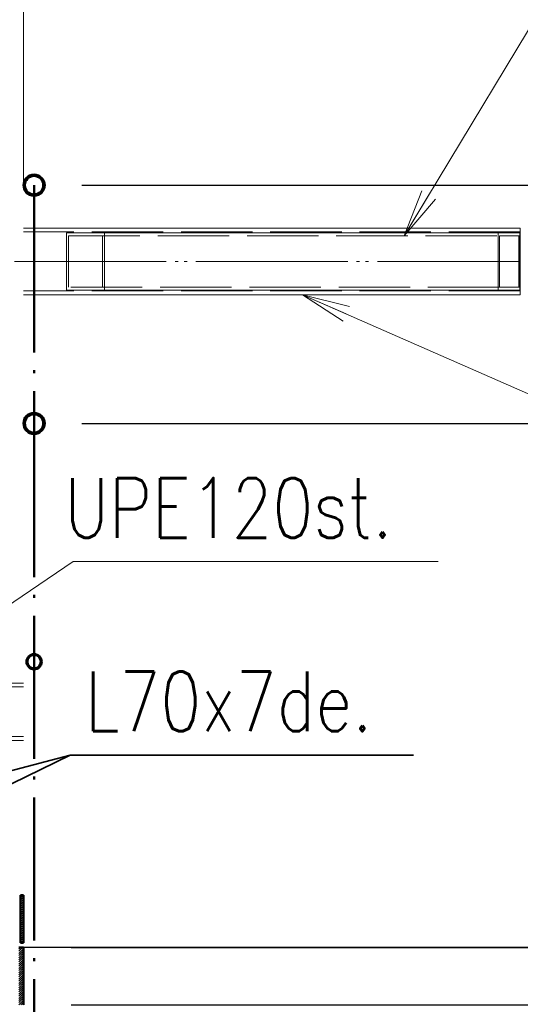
# Paper-space layout 'Layout1' of a CAD drawing. Extents: x -2 to 1033, y -36 to 596.
# Tile 115 of 182: x 719 to 740, y 446 to 487. Entities that reach past the tile are written whole.
import ezdxf

# ---------------------------------------------------------------- set-up
doc = ezdxf.new("R2010")
doc.units = 0
doc.linetypes.add('ACAD_ISO02W100', pattern=[15, 12, -3])
doc.linetypes.add('ACAD_ISO04W100', pattern=[30.5, 24, -3, 0.5, -3])
doc.layers.get('0').update_dxf_attribs({"linetype": 'CONTINUOUS'})
doc.layers.get('DEFPOINTS').update_dxf_attribs({"color": 132, "linetype": 'CONTINUOUS'})
doc.layers.add('AS_INS_ON', color=7, linetype='CONTINUOUS')
for name, color, linetype, lineweight in [('SS_1.ET-HALA_TaO-JD-LAVKA-ZEBRIK', 9, 'CONTINUOUS', 13), ('SS_1.ET-HALA_TaO-SLOUP', 9, 'CONTINUOUS', 13), ('SS_1.ET-HALA_TaO-ZTUZENI_VODOROVNE', 9, 'CONTINUOUS', 13), ('SS_2.ET-HALA_TaO-VESTAVBA_A1÷B2-PODLAHA_LEM', 102, 'CONTINUOUS', 50), ('SS_2.ET-HALA_TaO-VESTAVBA_A1÷B2-ZABRADLI', 30, 'CONTINUOUS', 50), ('SS_KOTY', 3, 'CONTINUOUS', 25), ('SS_POPIS_PROFILU_de.', 214, 'CONTINUOUS', 35), ('SS_SRAFY', 8, 'CONTINUOUS', 18), ('SS_STAV.OK-POPIS_PROFILU', 9, 'CONTINUOUS', 13)]:
    doc.layers.add(name, color=color, linetype=linetype, lineweight=lineweight)
doc.styles.add('ROMANS', font='romans.shx', dxfattribs={"width": 0.8})
doc.styles.add('romans.shx', font='romans.shx', dxfattribs={"height": 5})
doc.linetypes.add('ZIGZAG', pattern='A,0.00254,-5.08,[131,ltypeshp.shx,S=5.08,R=0,X=-5.08,Y=0],-10.16,[131,ltypeshp.shx,S=5.08,R=180,X=5.08,Y=0],-5.08', length=20.32254)
doc.dimstyles.new('A-1_(2.5)_50AS', dxfattribs={"dimtxt": 2.5, "dimasz": 2, "dimexe": 1, "dimexo": 2, "dimgap": 0, "dimtad": 0, "dimdec": 1, "dimlfac": 50, "dimrnd": 1, "dimtxsty": 'ROMANS', "dimblk1": 'OBLIQUE', "dimblk2": 'OBLIQUE', "dimsah": 1, "dimcen": 2, "dimclrd": 256, "dimclre": 256, "dimclrt": 256, "dimadec": 1, "dimazin": 2, "dimtfac": 0.714286, "dimtdec": 1, "dimtmove": 0, "dimatfit": 3, "dimldrblk": 'OPEN', "dimfxl": 1, "dimtvp": 1.142857, "dimtfill": 1, "dimtolj": 1, "dimlwd": -1, "dimlwe": -1, "dimarcsym": 0})
pattern_1 = [(45, (501.67039, 325.26042), (-0.04490128, 0.04490128), [])]

# ---------------------------------------------------------------- blocks, each defined once
blk = doc.blocks.new('_Oblique')
at = {"color": 0, "linetype": 'ByBlock', "lineweight": -2}
blk.add_line((-0.5, -0.5), (0.5, 0.5), dxfattribs=at)
blk = doc.blocks.new('*D112')
at = {"layer": 'DEFPOINTS', "color": 0, "transparency": 16777216}
for p in [(718.67, 448.46, -4570.4), (718.67, 446.06, -4570.4), (748.991, 446.06)]:
    blk.add_point(p, dxfattribs=at)
at = {"layer": 'SS_KOTY', "transparency": 16777216}
for p, q in [((720.67, 448.46), (749.991, 448.46)), ((748.991, 448.46), (748.991, 446.06)), ((720.67, 446.06), (749.991, 446.06)), ((748.991, 446.06), (748.991, 439.203))]:
    blk.add_line(p, q, dxfattribs=at)
at = {"layer": 'SS_KOTY', "transparency": 16777216, "xscale": 2, "yscale": 2, "zscale": 2}
for p, rotation in [((748.991, 448.46), 90), ((748.991, 446.06), 270)]:
    blk.add_blockref('_Oblique', p, dxfattribs=dict(at, rotation=rotation))
at = {"layer": 'SS_KOTY', "transparency": 16777216, "insert": (746.134, 441.632), "char_height": 2.5, "attachment_point": 5, "rotation": 90, "style": 'ROMANS', "bg_fill": 3, "box_fill_scale": 1.1, "bg_fill_color": 256, "bg_fill_true_color": 13158600, "bg_fill_transparency": 0}
blk.add_mtext('\\A1;120', dxfattribs=at)
blk = doc.blocks.new('_OPEN')
at = {"color": 0, "linetype": 'ByBlock'}
for p, q in [((-1, 0.167), (0, 0)), ((0, 0), (-1, -0.167)), ((0, 0), (-1, 0))]:
    blk.add_line(p, q, dxfattribs=at)
blk = doc.blocks.new('*D113')
at = {"layer": 'DEFPOINTS', "color": 0, "transparency": 16777216}
for p in [(719.115, 470.46, -4570.4), (748.991, 470.46), (718.67, 448.46, -4570.4)]:
    blk.add_point(p, dxfattribs=at)
at = {"layer": 'SS_KOTY', "transparency": 16777216}
for p, q in [((721.115, 470.46), (749.991, 470.46)), ((748.991, 448.46), (748.991, 470.46)), ((720.67, 448.46), (749.991, 448.46))]:
    blk.add_line(p, q, dxfattribs=at)
at = {"layer": 'SS_KOTY', "transparency": 16777216, "xscale": 2, "yscale": 2, "zscale": 2}
for p, rotation in [((748.991, 470.46), 90), ((748.991, 448.46), 270)]:
    blk.add_blockref('_Oblique', p, dxfattribs=dict(at, rotation=rotation))
at = {"layer": 'SS_KOTY', "transparency": 16777216, "insert": (746.134, 459.46), "char_height": 2.5, "attachment_point": 5, "rotation": 90, "style": 'ROMANS', "bg_fill": 3, "box_fill_scale": 1.1, "bg_fill_color": 256, "bg_fill_true_color": 13158600, "bg_fill_transparency": 0}
blk.add_mtext('\\A1;1100', dxfattribs=at)
blk = doc.blocks.new('*D114')
at = {"layer": 'DEFPOINTS', "color": 0, "transparency": 16777216}
for p in [(719.115, 480.46, -4570.4), (748.991, 480.46), (719.115, 470.46, -4570.4)]:
    blk.add_point(p, dxfattribs=at)
at = {"layer": 'SS_KOTY', "transparency": 16777216}
for p, q in [((721.115, 480.46), (749.991, 480.46)), ((748.991, 470.46), (748.991, 480.46)), ((721.115, 470.46), (749.991, 470.46))]:
    blk.add_line(p, q, dxfattribs=at)
at = {"layer": 'SS_KOTY', "transparency": 16777216, "xscale": 2, "yscale": 2, "zscale": 2}
for p, rotation in [((748.991, 480.46), 90), ((748.991, 470.46), 270)]:
    blk.add_blockref('_Oblique', p, dxfattribs=dict(at, rotation=rotation))
at = {"layer": 'SS_KOTY', "transparency": 16777216, "insert": (746.134, 475.46), "char_height": 2.5, "attachment_point": 5, "rotation": 90, "style": 'ROMANS', "bg_fill": 3, "box_fill_scale": 1.1, "bg_fill_color": 256, "bg_fill_true_color": 13158600, "bg_fill_transparency": 0}
blk.add_mtext('\\A1;500', dxfattribs=at)

psp = doc.layouts.get("Layout1")

# ---------------------------------------------------------------- linework, layer by layer
at = {"layer": 'SS_1.ET-HALA_TaO-SLOUP', "color": 5, "linetype": 'Continuous', "ltscale": 0.25}
psp.add_line((718.6704, 480.4604), (718.6704, 534.2051), dxfattribs=at)

# ---------------------------------------------------------------- dimensions: what is measured, and where the dimension line sits
at = {"layer": 'SS_KOTY'}
dim = psp.add_linear_dim(base=(748.9912, 446.0604), p1=(718.6704, 448.4604, -4570.4), p2=(718.6704, 446.0604, -4570.4), angle=90, dimstyle='A-1_(2.5)_50AS', dxfattribs=at)
dim.commit()
dim.dimension.update_dxf_attribs({"geometry": '*D112', "text_midpoint": (746.1341, 441.6318)})

# ---------------------------------------------------------------- next in the draw order: dimensions: what is measured, and where the dimension line sits
dim = psp.add_linear_dim(base=(748.9912, 470.4604), p1=(718.6704, 448.4604, -4570.4), p2=(719.1154, 470.4604, -4570.4), angle=90, dimstyle='A-1_(2.5)_50AS', override={"dimtmove": 1}, dxfattribs=at)
dim.commit()
dim.dimension.update_dxf_attribs({"geometry": '*D113', "text_midpoint": (746.1341, 459.4604)})

# ---------------------------------------------------------------- next in the draw order: hatches: boundary and pattern name
at = {"layer": 'SS_SRAFY'}
h = psp.add_hatch(dxfattribs=at)
h.set_pattern_fill('ANSI31', color=5, scale=0.02, style=0)
h.set_pattern_definition(pattern_1)
h.paths.add_polyline_path([(719.1154, 460.7804, 1), (719.1154, 460.1404, 1)], flags=0)
h.paths.add_polyline_path([(719.1154, 460.7404, 1), (719.1154, 460.1804, 1)], flags=0)
h = psp.add_hatch(dxfattribs=at)
h.set_pattern_fill('ANSI31', color=5, scale=0.02, style=0)
h.set_pattern_definition(pattern_1)
h.paths.add_polyline_path([(718.5504, 448.6604), (718.6704, 448.6604), (718.6704, 450.6604), (718.5504, 450.6604)], flags=0)
h = psp.add_hatch(dxfattribs=at)
h.set_pattern_fill('ANSI31', color=5, scale=0.02, style=0)
h.set_pattern_definition(pattern_1)
h.paths.add_polyline_path([(718.4704, 446.0604), (718.6704, 446.0604), (718.6704, 448.4604), (718.4704, 448.4604)], flags=0)

# ---------------------------------------------------------------- next in the draw order: linework, layer by layer
at = {"layer": 'AS_INS_ON', "color": 3}
psp.add_line((758.9912, 448.4604), (718.688, 448.4604), dxfattribs=at)
at = {"layer": 'SS_1.ET-HALA_TaO-JD-LAVKA-ZEBRIK', "color": 9, "linetype": 'ACAD_ISO04W100', "ltscale": 0.25}
psp.add_line((695.4304, 459.5604), (718.6704, 459.5604), dxfattribs=at)
at = {"layer": 'SS_1.ET-HALA_TaO-JD-LAVKA-ZEBRIK', "color": 5, "linetype": 'Continuous', "ltscale": 0.25}
for p, q in [((707.7704, 459.5604), (718.6704, 459.5604)), ((718.6704, 457.1604), (707.7704, 457.1604))]:
    psp.add_line(p, q, dxfattribs=at)
at = {"layer": 'SS_1.ET-HALA_TaO-JD-LAVKA-ZEBRIK', "color": 9, "linetype": 'ACAD_ISO02W100', "ltscale": 0.25}
for p, q in [((695.4304, 459.4004), (718.6704, 459.4004)), ((695.4304, 457.3204), (718.6704, 457.3204))]:
    psp.add_line(p, q, dxfattribs=at)
at = {"layer": 'SS_2.ET-HALA_TaO-VESTAVBA_A1÷B2-PODLAHA_LEM', "color": 1, "linetype": 'Continuous', "ltscale": 0.25}
for p, q in [((718.6704, 448.4604), (718.4704, 448.4604)), ((718.6704, 446.0604), (718.6704, 448.4604))]:
    psp.add_line(p, q, dxfattribs=at)
at = {"layer": 'SS_2.ET-HALA_TaO-VESTAVBA_A1÷B2-ZABRADLI', "color": 1, "linetype": 'Continuous', "ltscale": 0.25}
for p, q in [((718.6704, 450.6604), (718.5504, 450.6604)), ((718.5504, 450.6604), (718.5504, 448.6604)), ((718.6704, 448.6604), (718.6704, 450.6604)), ((718.5504, 448.6604), (718.6704, 448.6604))]:
    psp.add_line(p, q, dxfattribs=at)
for radius in [0.32, 0.28]:
    psp.add_circle((719.1154, 460.4604), radius, dxfattribs=at)
at = {"layer": 'SS_POPIS_PROFILU_de.', "color": 214}
for points in [[(696.9704, 450.3104), (720.6255, 456.5451), (735.0541, 456.5451)], [(706.5104, 449.6604), (720.6255, 456.5451), (735.0541, 456.5451)]]:
    psp.add_lwpolyline(points, dxfattribs=at)
at = {"layer": 'SS_STAV.OK-POPIS_PROFILU', "color": 9}
psp.add_lwpolyline([(713.2204, 459.5604), (720.7599, 464.6665), (736.0933, 464.6665)], dxfattribs=at)

# ---------------------------------------------------------------- next in the draw order: texts
at = {"layer": 'SS_POPIS_PROFILU_de.', "color": 214, "style": 'romans.shx', "width": 0.8}
psp.add_text('L70x7de.', height=2.5, dxfattribs=at).set_placement((721.2484, 457.5451))
psp.add_text('L70x7de.', height=2.5, dxfattribs=at).set_placement((721.2484, 457.5451))
at = {"layer": 'SS_STAV.OK-POPIS_PROFILU', "color": 9, "style": 'romans.shx', "width": 0.8}
psp.add_text('UPE120st.', height=2.5, dxfattribs=at).set_placement((720.3828, 465.6665))

# ---------------------------------------------------------------- next in the draw order: dimensions: what is measured, and where the dimension line sits
at = {"layer": 'SS_KOTY'}
dim = psp.add_linear_dim(base=(748.9912, 480.4604), p1=(719.1154, 470.4604, -4570.4), p2=(719.1154, 480.4604, -4570.4), angle=90, dimstyle='A-1_(2.5)_50AS', override={"dimtmove": 1}, dxfattribs=at)
dim.commit()
dim.dimension.update_dxf_attribs({"geometry": '*D114', "text_midpoint": (746.1341, 475.4604)})

# ---------------------------------------------------------------- next in the draw order: hatches: boundary and pattern name
at = {"layer": 'SS_SRAFY'}
h = psp.add_hatch(dxfattribs=at)
h.set_pattern_fill('ANSI31', color=5, scale=0.02, style=0)
h.set_pattern_definition(pattern_1)
h.paths.add_polyline_path([(719.1154, 480.9054, 1), (719.1154, 480.0154, 1)], flags=0)
h.paths.add_polyline_path([(719.1154, 480.8474, 1), (719.1154, 480.0734, 1)], flags=0)
h = psp.add_hatch(dxfattribs=at)
h.set_pattern_fill('ANSI31', color=5, scale=0.02, style=0)
h.set_pattern_definition(pattern_1)
h.paths.add_polyline_path([(719.1154, 470.9054, 1), (719.1154, 470.0154, 1)], flags=0)
h.paths.add_polyline_path([(719.1154, 470.8474, 1), (719.1154, 470.0734, 1)], flags=0)

# ---------------------------------------------------------------- next in the draw order: linework, layer by layer
at = {"layer": 'SS_1.ET-HALA_TaO-ZTUZENI_VODOROVNE', "color": 9, "linetype": 'ACAD_ISO02W100', "ltscale": 0.25}
for p, q in [((719.5604, 478.6604), (718.6704, 478.6604)), ((739.5379, 478.5004), (718.6704, 478.5004)), ((720.5623, 478.3404), (738.662, 478.3404)), ((720.5623, 478.3404), (720.5623, 476.1804)), ((721.9914, 478.3404), (721.9914, 476.1804)), ((722.0708, 478.4604), (722.0708, 476.0604)), ((738.6621, 478.3404), (739.5379, 478.3404)), ((738.6621, 476.1804), (738.6621, 478.3404)), ((739.4788, 476.1804), (739.4788, 478.3404)), ((739.5241, 478.4604), (739.5241, 476.0604)), ((738.662, 476.1804), (720.5623, 476.1804)), ((739.5379, 476.1804), (738.6621, 476.1804)), ((739.5379, 476.0204), (718.6704, 476.0204)), ((718.6704, 475.8604), (719.5604, 475.8604))]:
    psp.add_line(p, q, dxfattribs=at)
at = {"layer": 'SS_1.ET-HALA_TaO-ZTUZENI_VODOROVNE', "color": 5, "linetype": 'Continuous', "ltscale": 0.25}
for p, q in [((739.5379, 478.6604), (719.5604, 478.6604)), ((738.6166, 478.4604), (720.4829, 478.4604)), ((720.4829, 478.4604), (720.4829, 476.0604)), ((739.5379, 478.4604), (738.6167, 478.4604)), ((738.6167, 476.0604), (738.6167, 478.4604)), ((720.4829, 476.0604), (738.6166, 476.0604)), ((738.6167, 476.0604), (739.5379, 476.0604)), ((719.5604, 475.8604), (739.5379, 475.8604))]:
    psp.add_line(p, q, dxfattribs=at)
at = {"layer": 'SS_1.ET-HALA_TaO-ZTUZENI_VODOROVNE', "color": 9, "linetype": 'ZIGZAG', "ltscale": 0.25}
for p, q in [((739.5379, 478.4604), (739.5379, 478.6604)), ((739.5379, 476.0604), (739.5379, 478.4604)), ((739.5379, 475.8604), (739.5379, 476.0604))]:
    psp.add_line(p, q, dxfattribs=at)
at = {"layer": 'SS_1.ET-HALA_TaO-ZTUZENI_VODOROVNE', "color": 9, "linetype": 'ACAD_ISO04W100', "ltscale": 0.25}
for p, q in [((739.5379, 477.2604), (714.6704, 477.2604)), ((718.6704, 477.2604), (739.0704, 477.2604)), ((739.5379, 477.2604), (739.0704, 477.2604))]:
    psp.add_line(p, q, dxfattribs=at)
at = {"layer": 'SS_2.ET-HALA_TaO-VESTAVBA_A1÷B2-ZABRADLI', "color": 7, "linetype": 'ACAD_ISO04W100', "ltscale": 0.25}
for p, q in [((719.1154, 479.4404), (719.1154, 470.0154)), ((719.1154, 470.0154), (719.1154, 443.0604))]:
    psp.add_line(p, q, dxfattribs=at)
at = {"layer": 'SS_2.ET-HALA_TaO-VESTAVBA_A1÷B2-ZABRADLI', "color": 1, "linetype": 'Continuous', "ltscale": 0.25}
for centre, radius in [((719.1154, 480.4604), 0.445), ((719.1154, 480.4604), 0.387), ((719.1154, 470.4604), 0.445), ((719.1154, 470.4604), 0.387)]:
    psp.add_circle(centre, radius, dxfattribs=at)
at = {"layer": 'SS_2.ET-HALA_TaO-VESTAVBA_A1÷B2-ZABRADLI', "color": 7, "linetype": 'ACAD_ISO04W100', "ltscale": 0.25, "extrusion": (-1, -6.12323e-17, 0)}
psp.add_arc((-479.4404, 0, -719.1154), 1.02, 180, 270, dxfattribs=at)
at = {"layer": 'SS_STAV.OK-POPIS_PROFILU', "color": 0, "linetype": 'ByBlock'}
for p, q in [((734.662, 478.3404), (735.4108, 480.2247)), ((734.662, 478.3404), (735.6961, 480.0523)), ((735.9814, 479.88), (734.662, 478.3404)), ((732.0966, 474.7526), (730.3984, 475.8604)), ((730.3984, 475.8604), (732.3641, 475.3633)), ((730.3984, 475.8604), (732.2303, 475.058))]:
    psp.add_line(p, q, dxfattribs=at)
at = {"layer": 'SS_STAV.OK-POPIS_PROFILU', "color": 9}
for points in [[(734.662, 478.3404), (744.1328, 494.0192), (765.8471, 494.0192)], [(730.3984, 475.8604), (753.2933, 465.8317), (776.5314, 465.8317)]]:
    psp.add_lwpolyline(points, dxfattribs=at)

doc.saveas('drawing.dxf')
